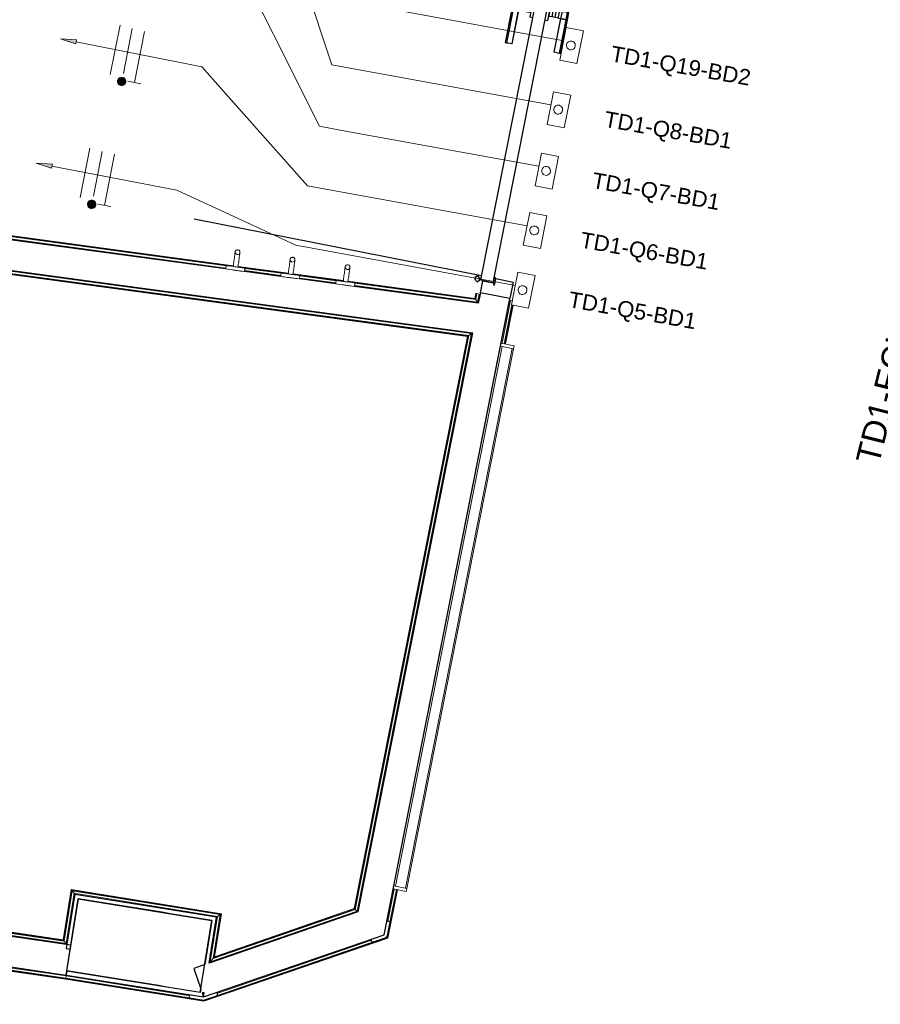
# Model space of a CAD drawing. Header units: millimetres. Extents: x -2845 to 74565, y -36590 to 13748.
# Tile 38 of 49: x 52338 to 55051, y -22414 to -19308. Entities that reach past the tile are written whole.
import ezdxf

# ---------------------------------------------------------------- set-up
doc = ezdxf.new("R2010")
doc.units = ezdxf.units.MM
for name, color, linetype, lineweight in [('A-DETL-GENF', 7, 'Continuous', 18), ('A-DOOR', 7, 'Continuous', 25), ('A-FLOR', 7, 'Continuous', 25), ('A-FLOR-HRAL', 7, 'Continuous', 18), ('A-WALL', 7, 'Continuous', 25), ('CABLE', 7, 'Continuous', 30), ('CABLES', 7, 'Continuous', 18), ('I-FURN', 7, 'Continuous', 18), ('INSTAL ELECTRIQUE', 7, 'Continuous', 18), ('MOBILIER', 7, 'Continuous', 18), ('Q-SPCQ', 7, 'Continuous', 18)]:
    doc.layers.add(name, color=color, linetype=linetype, lineweight=lineweight)
doc.styles.add('Arial_2', font='arial.ttf', dxfattribs={"height": 50})
doc.styles.add('Arial_3', font='arial.ttf', dxfattribs={"height": 75})

# ---------------------------------------------------------------- blocks, each defined once
blk = doc.blocks.new('B02_DC_STR_rvt-1-2021_015_1111_DCE_1_50_N0 FINI_CFO_DIS')
at = {"layer": 'A-WALL'}
for p, q in [((-647.5, -22081.9), (-683.7, -22309)), ((-262.4, -22376.6), (-225.7, -22149.6))]:
    blk.add_line(p, q, dxfattribs=at)
for radius in [184683.5, 184453.5]:
    blk.add_arc((-29704.5, -204465.3), radius, 80.815277, 80.947806, dxfattribs=at)
blk = doc.blocks.new('PRT_SIMPLE_HUI_58x68x48 - PRT_BOIS_1V_930x2040x40-V9-2021_015_1111_DCE_1_50_N0 FINI_CFO_DIS')
at = {"layer": 'A-DETL-GENF', "lineweight": 25}
h = blk.add_hatch(color=256, dxfattribs=at)
h.paths.add_polyline_path([(-483.8, -9.7), (-489, -8), (-508.5, -8), (-508.5, -11.5), (-502, -11.5), (-502.2, -10.2), (-505.2, -10.2), (-505.2, -9.3), (-488.2, -9.5), (-485.1, -10.6)])
h.paths.add_polyline_path([(-483.8, -9.7), (-485.1, -11.7), (-496.1, -13.2), (-500.5, -13.2), (-500.5, -14.5), (-495.8, -14.5), (-483.8, -12.8), (-483.8, -10.4)])
h = blk.add_hatch(color=256, dxfattribs=at)
h.paths.add_polyline_path([(413.8, -9.7), (413.8, -12.8), (426.3, -14.5), (430.5, -14.5), (430.2, -13.2), (423.9, -12.9), (415.1, -11.7), (414.5, -10.7)])
h.paths.add_polyline_path([(438.5, -8), (418.5, -8), (413.8, -9.7), (415.1, -10.6), (418.8, -9.3), (435.2, -9.6), (435.2, -10.2), (432, -10.2), (432, -11.5), (438.5, -11.5), (438.5, -8.7)])
at = {"layer": 'A-DETL-GENF'}
for p, q in [((-488.5, -8), (-508.5, -8)), ((-508.5, -8), (-508.5, -11.5)), ((-508.5, -11.5), (-502, -11.5)), ((-505.2, -10.2), (-505.2, -9.3)), ((-505.2, -9.3), (-488.7, -9.3)), ((-502, -10.2), (-505.2, -10.2)), ((-502, -11.5), (-502, -10.2)), ((-496.1, -13.2), (-500.5, -13.2)), ((-500.5, -13.2), (-500.5, -14.5)), ((-500.5, -14.5), (-496, -14.5)), ((-485.1, -11.7), (-496.1, -13.2)), ((-496, -14.5), (-483.8, -12.8)), ((-488.7, -9.3), (-485.1, -10.6)), ((-483.8, -9.7), (-488.5, -8)), ((-485.1, -10.6), (-485.1, -11.7)), ((-483.8, -12.8), (-483.8, -9.7)), ((418.5, -8), (413.8, -9.7)), ((413.8, -9.7), (413.8, -12.8)), ((413.8, -12.8), (426, -14.5)), ((415.1, -10.6), (418.7, -9.3)), ((415.1, -11.7), (415.1, -10.6)), ((426.1, -13.2), (415.1, -11.7)), ((438.5, -8), (418.5, -8)), ((418.7, -9.3), (435.2, -9.3)), ((426, -14.5), (430.5, -14.5)), ((430.5, -13.2), (426.1, -13.2)), ((430.5, -14.5), (430.5, -13.2)), ((435.2, -10.2), (432, -10.2)), ((432, -10.2), (432, -11.5)), ((432, -11.5), (438.5, -11.5)), ((435.2, -9.3), (435.2, -10.2)), ((438.5, -11.5), (438.5, -8))]:
    blk.add_line(p, q, dxfattribs=at)
at = {"layer": 'A-DOOR'}
for p, q in [((-427.1, 55), (-450.6, 55)), ((-450.6, 55), (-450.6, 54.5)), ((-450.6, 54.5), (-450.6, 50.4)), ((-427.1, 54.5), (-450.6, 54.5)), ((-450.6, 50.4), (-450.6, 43.3)), ((-427.1, 50.4), (-450.6, 50.4)), ((-450.6, 34), (-450.6, 43.3)), ((-450.6, 25.6), (-450.6, 34)), ((-427.1, 34), (-450.6, 34)), ((-319.6, 55), (-427.1, 55)), ((-427.1, 55), (-427.1, 54.5)), ((-427.1, 54.5), (-427.1, 55)), ((-427.1, 54.5), (-427.1, 50.4)), ((-319.6, 54.5), (-427.1, 54.5)), ((-427.1, 50.4), (-427.1, 54.5)), ((-427.1, 50.4), (-427.1, 43.3)), ((-319.6, 50.4), (-427.1, 50.4)), ((-427.1, 43.3), (-427.1, 50.4)), ((-427.1, 34), (-427.1, 43.3)), ((-427.1, 43.3), (-427.1, 34)), ((-427.1, 32.8), (-427.1, 34)), ((-319.6, 34), (-427.1, 34)), ((-427.1, 34), (-427.1, 25.6)), ((-427.1, 32.8), (-319.6, 32.8)), ((-319.6, 54.5), (-319.6, 55)), ((-319.6, 50.4), (-319.6, 54.5)), ((-319.6, 43.3), (-319.6, 50.4)), ((-319.6, 43.3), (-319.6, 34)), ((-319.6, 34), (-319.6, 32.8)), ((-450.6, 15.2), (-450.6, 25.6)), ((-427.1, 25.6), (-450.6, 25.6)), ((-450.6, 4.4), (-450.6, 15.2)), ((-427.1, 15.2), (-450.6, 15.2)), ((-450.6, -4), (-450.6, 4.4)), ((-450.6, 4.4), (-427.1, 4.4)), ((-427.1, 25.6), (-427.1, 15.2)), ((-427.1, 15.2), (-427.1, 4.4)), ((-427.1, 4.4), (-427.1, -4)), ((-499.5, -14.5), (-499.5, -54.5)), ((426, -14.5), (-496, -14.5)), ((-465.6, -5.5), (-465.6, -14.5)), ((-413.4, -5.5), (-465.6, -5.5)), ((-450.6, -4), (-450.6, -5)), ((-450.6, -5), (-427.1, -5)), ((-427.1, -5), (-427.1, -4)), ((-413.4, -14.5), (-413.4, -5.5)), ((430.5, -54.5), (430.5, -14.5)), ((-499.5, -54.5), (430.5, -54.5)), ((-465.6, -54.5), (-465.6, -63.5)), ((-413.4, -63.5), (-413.4, -54.5)), ((417, -54.5), (417, -977.5)), ((-465.6, -63.5), (-413.4, -63.5)), ((-427.1, -64), (-450.6, -64)), ((-450.6, -64), (-450.6, -65)), ((-450.6, -73.4), (-450.6, -65)), ((-450.6, -84.2), (-450.6, -73.4)), ((-427.1, -73.4), (-450.6, -73.4)), ((-450.6, -94.6), (-450.6, -84.2)), ((-450.6, -84.2), (-427.1, -84.2)), ((-427.1, -65), (-427.1, -64)), ((-427.1, -65), (-427.1, -73.4)), ((-427.1, -73.4), (-427.1, -84.2)), ((-427.1, -84.2), (-427.1, -94.6)), ((-450.6, -103), (-450.6, -94.6)), ((-450.6, -94.6), (-427.1, -94.6)), ((-450.6, -112.3), (-450.6, -103)), ((-450.6, -103), (-427.1, -103)), ((-450.6, -112.3), (-450.6, -119.4)), ((-450.6, -119.4), (-450.6, -123.5)), ((-450.6, -119.4), (-427.1, -119.4)), ((-450.6, -123.5), (-450.6, -124)), ((-450.6, -123.5), (-427.1, -123.5)), ((-450.6, -124), (-427.1, -124)), ((-427.1, -94.6), (-427.1, -103)), ((-427.1, -103), (-427.1, -101.8)), ((-319.6, -101.8), (-427.1, -101.8)), ((-427.1, -112.3), (-427.1, -103)), ((-427.1, -103), (-319.6, -103)), ((-427.1, -103), (-427.1, -112.3)), ((-427.1, -112.3), (-427.1, -119.4)), ((-427.1, -119.4), (-427.1, -112.3)), ((-427.1, -119.4), (-427.1, -123.5)), ((-427.1, -119.4), (-319.6, -119.4)), ((-427.1, -123.5), (-427.1, -119.4)), ((-427.1, -123.5), (-427.1, -124)), ((-427.1, -123.5), (-319.6, -123.5)), ((-427.1, -124), (-427.1, -123.5)), ((-427.1, -124), (-319.6, -124)), ((-319.6, -101.8), (-319.6, -103)), ((-319.6, -103), (-319.6, -112.3)), ((-319.6, -119.4), (-319.6, -112.3)), ((-319.6, -123.5), (-319.6, -119.4)), ((-319.6, -124), (-319.6, -123.5))]:
    blk.add_line(p, q, dxfattribs=at)
for radius, start, end in [(9.12, 155.8208, 180), (7.5, 360, 180), (7.5, 135, 165), (9.12, 111.9887, 120), (7.5, 60, 120), (9.12, 60, 68.0113), (7.5, 0, 30), (9.12, 0, 24.1792), (9.12, 180, 204.1792), (7.5, 180, 360), (7.5, 180, 240), (9.12, 240, 248.0113), (7.5, 270, 0)]:
    blk.add_arc((429, -65.5), radius, start, end, dxfattribs=at)
at = {"layer": 'Q-SPCQ'}
for p, q in [((430.5, -54.5), (403.5, -54.5)), ((430.5, -40.5), (430.5, -54.5))]:
    blk.add_line(p, q, dxfattribs=at)
blk = doc.blocks.new('Garde-corps - Garde-corps-506028-2021_015_1111_DCE_1_50_N0 FINI_CFO_DIS')
at = {"layer": 'A-FLOR-HRAL'}
for p, q in [((-158.2, -20084.5), (-5587.1, -19348.9)), ((-181.9, -20091.9), (-5598.6, -19358)), ((-180.3, -20084.9), (-5590.8, -19351.9)), ((-158.4, -20086.1), (-5588.9, -19350.4)), ((15, -20109.6), (-143.6, -20088.1)), ((15.2, -20108), (-143.3, -20086.5)), ((-6.9, -20108.4), (-122.1, -20092.8)), ((-8.5, -20115.4), (-122.5, -20099.9)), ((188.4, -20133.1), (29.9, -20111.6)), ((188.6, -20131.4), (30.1, -20110)), ((164.9, -20138.8), (51, -20123.4)), ((166.5, -20131.9), (51.3, -20116.3)), ((604.7, -20189.5), (203.3, -20135.1)), ((603.3, -20187.6), (203.5, -20133.5)), ((611.7, -20199.4), (224.4, -20146.9)), ((606.1, -20191.4), (224.7, -20139.8)), ((606.5, -20171.8), (603.3, -20187.6)), ((608.1, -20172.1), (604.7, -20189.5)), ((609.8, -20172.5), (606.1, -20191.4)), ((608.1, -20172.1), (606.5, -20171.8)), ((608.1, -20172.1), (609.8, -20172.5)), ((609.8, -20172.5), (616.8, -20173.9)), ((616.8, -20173.9), (611.7, -20199.4)), ((619.7, -20174.4), (616.8, -20173.9)), ((606.1, -20191.4), (611.7, -20199.4))]:
    blk.add_line(p, q, dxfattribs=at)
for points, knots in [([(603.3, -20187.6), (603.4, -20187.6), (603.4, -20187.7), (603.5, -20187.8), (603.6, -20188), (603.7, -20188.2), (603.8, -20188.3), (604, -20188.5), (604.1, -20188.6), (604.1, -20188.8), (604.2, -20188.9), (604.3, -20189), (604.5, -20189.2), (604.6, -20189.4), (604.7, -20189.5)], [0.1, 0.1, 0.1, 0.1, 0.2, 0.3, 0.4, 0.475, 0.55, 0.6, 0.65, 0.7, 0.75, 0.8, 0.85, 1, 1, 1, 1]), ([(611.7, -20199.4), (611.7, -20199.4), (611.8, -20199.4), (611.9, -20199.6), (612.1, -20199.8), (612.2, -20200), (612.3, -20200.2), (612.5, -20200.4), (612.7, -20200.7), (612.9, -20201), (613.1, -20201.3), (613.3, -20201.5), (613.6, -20202), (613.9, -20202.4), (614.1, -20202.7)], [0, 0, 0, 0, 0.166667, 0.25, 0.333333, 0.416667, 0.458333, 0.5, 0.583333, 0.666667, 0.708333, 0.75, 0.833333, 1, 1, 1, 1])]:
    blk.add_open_spline(points, degree=3, knots=knots, dxfattribs=at)
blk = doc.blocks.new('Garde-corps - Garde-corps-506761-2021_015_1111_DCE_1_50_N0 FINI_CFO_DIS')
at = {"layer": 'A-FLOR-HRAL'}
for p, q in [((-2726.7, -21924.4), (-2429.1, -19889.3)), ((-2718.6, -21918.4), (-2423.1, -19897.3)), ((-2716.6, -21916.9), (-2421.6, -19899.3)), ((-2714.8, -21915.5), (-2420.2, -19901.1)), ((-2429.1, -19889.3), (592.1, -20298.7)), ((-2423.1, -19897.3), (-2429.1, -19889.3)), ((-2423.1, -19897.3), (583.7, -20304.7)), ((-2421.6, -19899.3), (581.6, -20306.2)), ((-2420.2, -19901.1), (579.6, -20307.6)), ((579.6, -20307.6), (222.9, -22112.6)), ((581.6, -20306.2), (224.4, -22113.9)), ((583.7, -20304.7), (225.9, -22115.2)), ((592.1, -20298.7), (232.1, -22120.6)), ((583.7, -20304.7), (592.1, -20298.7)), ((-2718.6, -21918.4), (-2726.7, -21924.4)), ((-2680.2, -21931.2), (-2726.7, -21924.4)), ((-2679.2, -21924.1), (-2718.6, -21918.4)), ((-2678.9, -21922.4), (-2716.6, -21916.9)), ((-2678.7, -21920.8), (-2714.8, -21915.5)), ((-2679.2, -21924.1), (-2680.2, -21931.2)), ((-2678.9, -21922.4), (-2679.2, -21924.1)), ((-2678.9, -21922.4), (-2678.7, -21920.8)), ((-2680.6, -21934.2), (-2680.2, -21931.2)), ((-1670.9, -22078.8), (-1671.4, -22081.7)), ((-1670.9, -22078.8), (-1669.9, -22071.7)), ((-685.6, -22222.8), (-1670.9, -22078.8)), ((-1669.9, -22071.7), (-1669.6, -22070)), ((-691.6, -22214.8), (-1669.9, -22071.7)), ((-1669.4, -22068.4), (-1669.6, -22070)), ((-693, -22212.8), (-1669.6, -22070)), ((-694.4, -22210.9), (-1669.4, -22068.4)), ((-669.1, -22052.1), (-694.4, -22210.9)), ((-667.7, -22054), (-693, -22212.8)), ((-666.3, -22056), (-691.6, -22214.8)), ((-660.3, -22064.1), (-685.6, -22222.8)), ((-195.9, -22128.6), (-669.1, -22052.1)), ((-197.8, -22129.9), (-667.7, -22054)), ((-199.8, -22131.4), (-666.3, -22056)), ((-666.3, -22056), (-660.3, -22064.1)), ((-208, -22137.3), (-660.3, -22064.1)), ((222.9, -22112.6), (-217.9, -22264.4)), ((232.1, -22120.6), (-231.1, -22280.1)), ((-231.1, -22280.1), (-208, -22137.3)), ((225.9, -22115.2), (-222.2, -22269.5)), ((-222.2, -22269.5), (-199.8, -22131.4)), ((224.4, -22113.9), (-220, -22266.9)), ((-220, -22266.9), (-197.8, -22129.9)), ((-217.9, -22264.4), (-195.9, -22128.6)), ((-199.8, -22131.4), (-208, -22137.3)), ((225.9, -22115.2), (232.1, -22120.6)), ((-691.6, -22214.8), (-685.6, -22222.8)), ((-222.2, -22269.5), (-231.1, -22280.1))]:
    blk.add_line(p, q, dxfattribs=at)
for points, knots in [([(-2429.1, -19889.3), (-2429.1, -19889.3), (-2429.2, -19889.3), (-2429.3, -19889.1), (-2429.5, -19888.9), (-2429.6, -19888.7), (-2429.7, -19888.5), (-2429.9, -19888.3), (-2430.1, -19888), (-2430.3, -19887.7), (-2430.5, -19887.4), (-2430.7, -19887.2), (-2431.1, -19886.7), (-2431.4, -19886.3), (-2431.7, -19886)], [0, 0, 0, 0, 0.166667, 0.25, 0.333333, 0.416667, 0.458333, 0.5, 0.583333, 0.666667, 0.708333, 0.75, 0.833333, 1, 1, 1, 1]), ([(-2420.2, -19901.1), (-2420.2, -19901.1), (-2420.3, -19901.1), (-2420.3, -19901), (-2420.5, -19900.8), (-2420.6, -19900.6), (-2420.7, -19900.4), (-2420.9, -19900.3), (-2421, -19900.2), (-2421.1, -19900), (-2421.2, -19899.9), (-2421.3, -19899.7), (-2421.4, -19899.6), (-2421.5, -19899.5), (-2421.6, -19899.4), (-2421.6, -19899.3)], [0.1, 0.1, 0.1, 0.1, 0.2, 0.3, 0.4, 0.475, 0.55, 0.6, 0.65, 0.7, 0.75, 0.8, 0.85, 0.9, 1, 1, 1, 1]), ([(579.6, -20307.6), (579.7, -20307.6), (579.7, -20307.5), (579.8, -20307.4), (580, -20307.3), (580.1, -20307.2), (580.3, -20307.1), (580.4, -20307), (580.5, -20306.9), (580.7, -20306.8), (580.8, -20306.7), (581, -20306.6), (581.1, -20306.5), (581.3, -20306.4), (581.4, -20306.3), (581.5, -20306.2), (581.6, -20306.2)], [0.1, 0.1, 0.1, 0.1, 0.2, 0.3, 0.4, 0.45, 0.5, 0.55, 0.6, 0.65, 0.7, 0.75, 0.8, 0.85, 0.9, 1, 1, 1, 1]), ([(592.1, -20298.7), (592.1, -20298.7), (592.2, -20298.6), (592.4, -20298.5), (592.6, -20298.3), (592.8, -20298.2), (593, -20298), (593.2, -20297.9), (593.5, -20297.7), (593.7, -20297.5), (594, -20297.3), (594.3, -20297.1), (594.9, -20296.7), (595.4, -20296.3), (595.7, -20296.1)], [0, 0, 0, 0, 0.166667, 0.25, 0.333333, 0.416667, 0.458333, 0.5, 0.583333, 0.625, 0.666667, 0.75, 0.833333, 1, 1, 1, 1]), ([(-2726.7, -21924.4), (-2726.7, -21924.4), (-2726.8, -21924.4), (-2726.9, -21924.6), (-2727.1, -21924.7), (-2727.4, -21924.9), (-2727.5, -21925), (-2727.7, -21925.2), (-2728, -21925.4), (-2728.3, -21925.6), (-2728.6, -21925.8), (-2728.9, -21926), (-2729.4, -21926.4), (-2729.8, -21926.7), (-2730.1, -21926.9)], [0, 0, 0, 0, 0.166667, 0.25, 0.333333, 0.416667, 0.458333, 0.5, 0.583333, 0.666667, 0.708333, 0.75, 0.833333, 1, 1, 1, 1]), ([(-2714.8, -21915.5), (-2714.8, -21915.5), (-2714.8, -21915.5), (-2714.9, -21915.6), (-2715.1, -21915.8), (-2715.3, -21915.9), (-2715.5, -21916), (-2715.6, -21916.1), (-2715.8, -21916.2), (-2715.9, -21916.3), (-2716, -21916.5), (-2716.2, -21916.6), (-2716.3, -21916.6), (-2716.5, -21916.8), (-2716.6, -21916.8), (-2716.6, -21916.9)], [0.1, 0.1, 0.1, 0.1, 0.2, 0.3, 0.4, 0.475, 0.55, 0.6, 0.65, 0.7, 0.75, 0.8, 0.85, 0.9, 1, 1, 1, 1]), ([(-669.1, -22052.1), (-669.1, -22052.1), (-669, -22052.1), (-668.9, -22052.2), (-668.8, -22052.4), (-668.7, -22052.6), (-668.6, -22052.8), (-668.4, -22052.9), (-668.3, -22053.1), (-668.2, -22053.2), (-668.1, -22053.4), (-668, -22053.5), (-667.9, -22053.6), (-667.8, -22053.8), (-667.7, -22053.9), (-667.7, -22054)], [0.1, 0.1, 0.1, 0.1, 0.2, 0.3, 0.4, 0.475, 0.55, 0.6, 0.65, 0.7, 0.75, 0.8, 0.85, 0.9, 1, 1, 1, 1]), ([(-660.3, -22064.1), (-660.3, -22064.1), (-660.3, -22064.2), (-660.2, -22064.4), (-660, -22064.6), (-659.9, -22064.8), (-659.7, -22065), (-659.6, -22065.2), (-659.4, -22065.5), (-659.1, -22065.8), (-659, -22066), (-658.8, -22066.3), (-658.4, -22066.8), (-658.1, -22067.3), (-657.9, -22067.6)], [0, 0, 0, 0, 0.166667, 0.25, 0.333333, 0.416667, 0.458333, 0.5, 0.583333, 0.666667, 0.708333, 0.75, 0.833333, 1, 1, 1, 1]), ([(222.9, -22112.6), (222.9, -22112.6), (223, -22112.7), (223.1, -22112.7), (223.2, -22112.9), (223.4, -22113), (223.6, -22113.2), (223.8, -22113.4), (224, -22113.6), (224.2, -22113.8), (224.3, -22113.8), (224.4, -22113.9)], [0.0720224, 0.0720224, 0.0720224, 0.0720224, 0.2, 0.3, 0.4, 0.5, 0.6, 0.7, 0.8, 0.9, 1, 1, 1, 1]), ([(-208, -22137.3), (-208, -22137.3), (-208.1, -22137.3), (-208.2, -22137.5), (-208.4, -22137.6), (-208.7, -22137.7), (-208.8, -22137.9), (-209.1, -22138), (-209.3, -22138.2), (-209.6, -22138.5), (-209.9, -22138.7), (-210.2, -22138.8), (-210.7, -22139.2), (-211.1, -22139.5), (-211.4, -22139.8)], [0, 0, 0, 0, 0.166667, 0.25, 0.333333, 0.416667, 0.458333, 0.5, 0.583333, 0.666667, 0.708333, 0.75, 0.833333, 1, 1, 1, 1]), ([(-195.9, -22128.6), (-195.9, -22128.6), (-196, -22128.6), (-196.1, -22128.7), (-196.3, -22128.8), (-196.5, -22129), (-196.6, -22129.1), (-196.8, -22129.2), (-196.9, -22129.3), (-197.1, -22129.4), (-197.2, -22129.5), (-197.4, -22129.6), (-197.5, -22129.7), (-197.7, -22129.8), (-197.8, -22129.9), (-197.8, -22129.9)], [0.1, 0.1, 0.1, 0.1, 0.2, 0.3, 0.4, 0.475, 0.55, 0.6, 0.65, 0.7, 0.75, 0.8, 0.85, 0.9, 1, 1, 1, 1]), ([(232.1, -22120.6), (232.1, -22120.6), (232.1, -22120.7), (232.4, -22120.9), (232.6, -22121.1), (232.8, -22121.3), (233.1, -22121.5), (233.4, -22121.7), (233.7, -22122), (234.1, -22122.4), (234.5, -22122.7), (234.7, -22122.9)], [0, 0, 0, 0, 0.166667, 0.333333, 0.416667, 0.5, 0.583333, 0.666667, 0.75, 0.833333, 1, 1, 1, 1]), ([(-694.4, -22210.9), (-694.4, -22210.9), (-694.3, -22211), (-694.3, -22211.1), (-694.1, -22211.3), (-694, -22211.5), (-693.9, -22211.6), (-693.7, -22211.8), (-693.6, -22211.9), (-693.5, -22212.1), (-693.4, -22212.2), (-693.3, -22212.3), (-693.2, -22212.5), (-693.1, -22212.6), (-693.1, -22212.7), (-693, -22212.8)], [0.1, 0.1, 0.1, 0.1, 0.2, 0.3, 0.4, 0.475, 0.55, 0.6, 0.65, 0.7, 0.75, 0.8, 0.85, 0.9, 1, 1, 1, 1]), ([(-685.6, -22222.8), (-685.6, -22222.8), (-685.6, -22222.9), (-685.4, -22223.1), (-685.3, -22223.3), (-685.1, -22223.5), (-685, -22223.7), (-684.9, -22223.9), (-684.7, -22224.2), (-684.4, -22224.5), (-684.2, -22224.7), (-684, -22225), (-683.7, -22225.5), (-683.3, -22225.9), (-683.1, -22226.2)], [0, 0, 0, 0, 0.166667, 0.25, 0.333333, 0.416667, 0.458333, 0.5, 0.583333, 0.666667, 0.708333, 0.75, 0.833333, 1, 1, 1, 1]), ([(-217.9, -22264.4), (-217.9, -22264.4), (-217.9, -22264.5), (-218.1, -22264.6), (-218.2, -22264.7), (-218.3, -22264.9), (-218.4, -22265), (-218.6, -22265.2), (-218.7, -22265.4), (-218.9, -22265.6), (-219, -22265.7), (-219.2, -22265.9), (-219.3, -22266.1), (-219.5, -22266.3), (-219.6, -22266.4), (-219.8, -22266.7), (-219.9, -22266.8), (-220, -22266.9)], [0.1, 0.1, 0.1, 0.1, 0.2, 0.275, 0.35, 0.4, 0.45, 0.5, 0.55, 0.6, 0.65, 0.7, 0.75, 0.8, 0.85, 0.9, 1, 1, 1, 1]), ([(-231.1, -22280.1), (-231.1, -22280.1), (-231.2, -22280.2), (-231.3, -22280.4), (-231.5, -22280.5), (-231.6, -22280.7), (-231.8, -22280.9), (-232, -22281.2), (-232.2, -22281.5), (-232.5, -22281.8), (-232.8, -22282.1), (-233, -22282.4), (-233.4, -22282.8), (-234, -22283.6), (-234.5, -22284.2), (-234.8, -22284.6)], [0, 0, 0, 0, 0.166667, 0.25, 0.291667, 0.333333, 0.416667, 0.458333, 0.5, 0.583333, 0.625, 0.666667, 0.75, 0.833333, 1, 1, 1, 1])]:
    blk.add_open_spline(points, degree=3, knots=knots, dxfattribs=at)
blk = doc.blocks.new('Garde-corps - Garde-corps-511836-2021_015_1111_DCE_1_50_N0 FINI_CFO_DIS')
at = {"layer": 'A-FLOR-HRAL'}
for p, q in [((689.1, -20329.2), (715.7, -20194.2)), ((696, -20330.6), (720.2, -20208.3)), ((697.8, -20330.9), (721.9, -20208.6)), ((699.4, -20331.2), (723.5, -20208.9)), ((715.7, -20194.2), (712.8, -20193.6)), ((715.7, -20194.2), (721.1, -20195.3)), ((328.6, -22153.3), (348.8, -22050.9)), ((326.1, -22202.6), (355.8, -22052.3)), ((327.6, -22203.9), (357.5, -22052.6)), ((329, -22205.2), (359.1, -22052.9)), ((-1686.8, -22187.5), (-1687.1, -22189.1)), ((-1687.1, -22189.1), (-686.8, -22335.4)), ((-1686.8, -22187.5), (-1686.6, -22185.8)), ((-1686.8, -22187.5), (-686.6, -22333.7)), ((-1686.6, -22185.8), (-1685.5, -22178.7)), ((-1686.6, -22185.8), (-686.3, -22332)), ((-1685.1, -22175.7), (-1685.5, -22178.7)), ((-1685.5, -22178.7), (-685.2, -22325)), ((-251.1, -22401.3), (326.1, -22202.6)), ((-251, -22403.1), (327.6, -22203.9)), ((-250.8, -22404.8), (329, -22205.2)), ((326.1, -22202.6), (324.8, -22201.5)), ((-210.4, -22379.8), (277.6, -22211.8)), ((-686.3, -22332), (-685.2, -22325)), ((-685.2, -22325), (-295, -22387.1)), ((-686.8, -22335.4), (-250.8, -22404.8)), ((-686.6, -22333.7), (-251, -22403.1)), ((-686.3, -22332), (-251.1, -22401.3))]:
    blk.add_line(p, q, dxfattribs=at)
for points, knots in [([(329, -22205.2), (329, -22205.2), (329, -22205.1), (328.9, -22205.1), (328.8, -22204.9), (328.6, -22204.8), (328.4, -22204.6), (328.2, -22204.4), (328, -22204.2), (327.8, -22204.1), (327.6, -22204), (327.6, -22203.9)], [0.0720224, 0.0720224, 0.0720224, 0.0720224, 0.2, 0.3, 0.4, 0.5, 0.6, 0.7, 0.8, 0.9, 1, 1, 1, 1]), ([(-686.8, -22335.4), (-686.8, -22335.4), (-686.8, -22335.3), (-686.8, -22335.1), (-686.7, -22334.6), (-686.6, -22334.2), (-686.6, -22333.9), (-686.6, -22333.8), (-686.6, -22333.7)], [0.0720224, 0.0720224, 0.0720224, 0.0720224, 0.2, 0.4, 0.6, 0.8, 0.9, 1, 1, 1, 1]), ([(-250.8, -22404.8), (-250.8, -22404.8), (-250.8, -22404.8), (-250.9, -22404.6), (-250.9, -22404.3), (-250.9, -22404.1), (-250.9, -22403.8), (-250.9, -22403.6), (-251, -22403.3), (-251, -22403.2), (-251, -22403.1)], [0.0720224, 0.0720224, 0.0720224, 0.0720224, 0.2, 0.4, 0.5, 0.6, 0.7, 0.8, 0.9, 1, 1, 1, 1])]:
    blk.add_open_spline(points, degree=3, knots=knots, dxfattribs=at)
blk.add_open_spline([(-685.2, -22325), (-685.2, -22325), (-685.2, -22324.7), (-685, -22323.6), (-684.9, -22322.5), (-684.8, -22322)], degree=3, dxfattribs=at)
blk = doc.blocks.new('1010_PROTECTION  D_ANGLE 120_ - 1010_PROTECTION  D_ANGLE 120_-541349-2021_015_1111_DCE_1_50_N0 FINI_CFO_DIS')
at = {"layer": 'Q-SPCQ'}
for p, q in [((0, 0), (-20.1, 34.6)), ((-28.8, 29.6), (-8.6, -5)), ((40, 0), (0, 0)), ((0, -10), (40, -10))]:
    blk.add_line(p, q, dxfattribs=at)
for centre, radius, start, end in [((-24.4, 32.1), 5, 30.18, 210.18), ((0, 0), 10, 210.18, 270), ((40, -5), 5, 270, 90)]:
    blk.add_arc(centre, radius, start, end, dxfattribs=at)
blk = doc.blocks.new('1010_PROTECTION  D_ANGLE 151_ - 1010_PROTECTION  D_ANGLE 151_-542846-2021_015_1111_DCE_1_50_N0 FINI_CFO_DIS')
at = {"layer": 'Q-SPCQ'}
for p, q in [((-40, 10), (-4.7, -8.8)), ((0, 0), (-35.3, 18.8)), ((40, 0), (0, 0)), ((0, -10), (40, -10))]:
    blk.add_line(p, q, dxfattribs=at)
for centre, radius, start, end in [((-37.7, 14.4), 5, 61.95, 241.95), ((0, 0), 10, 241.95, 270), ((40, -5), 5, 270, 90)]:
    blk.add_arc(centre, radius, start, end, dxfattribs=at)
blk = doc.blocks.new('72_PATERE_HEWI SERIE 477 - Colour - 92 Anthracite grey-566101-2021_015_1111_DCE_1_50_N0 FINI_CFO_DIS')
at = {"layer": 'A-DETL-GENF'}
for p, q in [((-10342.3, -18757.7), (-10342.8, -18762.6)), ((-10342.2, -18756.2), (-10342.3, -18757.7)), ((-10342.1, -18755.1), (-10342.2, -18756.2)), ((-10340.4, -18753.8), (-10342.1, -18755.1)), ((-10331, -18754.7), (-10340.4, -18753.8)), ((-10331.8, -18762.8), (-10331, -18754.7)), ((-10398.4, -18776.9), (-10398.6, -18778.1)), ((-10398.6, -18778.1), (-10398.6, -18779.4)), ((-10398.6, -18779.4), (-10398.4, -18780.7)), ((-10397.9, -18775.6), (-10398.4, -18776.9)), ((-10398.4, -18780.7), (-10398, -18782)), ((-10398, -18782), (-10397.4, -18783.1)), ((-10397.3, -18774.5), (-10397.9, -18775.6)), ((-10397.4, -18783.1), (-10396.5, -18784.1)), ((-10396.4, -18773.5), (-10397.3, -18774.5)), ((-10396.5, -18784.1), (-10395.5, -18785)), ((-10395.4, -18772.7), (-10396.4, -18773.5)), ((-10395.5, -18785), (-10394.4, -18785.6)), ((-10394.3, -18772), (-10395.4, -18772.7)), ((-10394.4, -18785.6), (-10393.3, -18786.1)), ((-10392.6, -18771.5), (-10394.3, -18772)), ((-10393.3, -18786.1), (-10391.9, -18786.3)), ((-10391.1, -18771.4), (-10392.6, -18771.5)), ((-10389.1, -18786.1), (-10391.9, -18786.3)), ((-10391.9, -18786.3), (-10389.1, -18786.1)), ((-10391.9, -18786.3), (-10386.3, -18786.9)), ((-10384.9, -18772), (-10391.1, -18771.4)), ((-10391.1, -18771.4), (-10387.7, -18772.2)), ((-10387.7, -18772.2), (-10391.1, -18771.4)), ((-10386.4, -18784.7), (-10389.1, -18786.1)), ((-10389.1, -18786.1), (-10386.4, -18784.7)), ((-10387.7, -18772.2), (-10385.4, -18774.1)), ((-10385.4, -18774.1), (-10387.7, -18772.2)), ((-10384.5, -18782.3), (-10386.4, -18784.7)), ((-10386.4, -18784.7), (-10384.5, -18782.3)), ((-10386.3, -18786.9), (-10382.7, -18787.3)), ((-10385.4, -18774.1), (-10384, -18776.8)), ((-10384, -18776.8), (-10385.4, -18774.1)), ((-10381.2, -18772.3), (-10384.9, -18772)), ((-10383.7, -18779.6), (-10384.5, -18782.3)), ((-10384.5, -18782.3), (-10383.7, -18779.6)), ((-10384, -18776.8), (-10383.7, -18779.6)), ((-10383.7, -18779.6), (-10384, -18776.8)), ((-10382.7, -18787.3), (-10376.1, -18787.9)), ((-10374.6, -18773), (-10381.2, -18772.3)), ((-10376.1, -18787.9), (-10371.8, -18788.3)), ((-10370.3, -18773.4), (-10374.6, -18773)), ((-10371.8, -18788.3), (-10367.4, -18788.8)), ((-10365.9, -18773.9), (-10370.3, -18773.4)), ((-10367.4, -18788.8), (-10363.1, -18789.2)), ((-10361.6, -18774.3), (-10365.9, -18773.9)), ((-10363.1, -18789.2), (-10358.7, -18789.6)), ((-10357.2, -18774.7), (-10361.6, -18774.3)), ((-10358.7, -18789.6), (-10354.3, -18790.1)), ((-10352.9, -18775.2), (-10357.2, -18774.7)), ((-10354.3, -18790.1), (-10350, -18790.5)), ((-10348.5, -18775.6), (-10352.9, -18775.2)), ((-10344.2, -18776), (-10348.5, -18775.6)), ((-10345.1, -18785.5), (-10345.7, -18791.4)), ((-10345.6, -18790.9), (-10345.4, -18788.8)), ((-10345.4, -18788.8), (-10345.2, -18786.1)), ((-10345.2, -18786.1), (-10344.9, -18783.5)), ((-10343.6, -18770.8), (-10345.1, -18785.5)), ((-10344.9, -18783.5), (-10344.6, -18780.8)), ((-10344.6, -18780.8), (-10344.4, -18778.2)), ((-10344.4, -18778.2), (-10344.2, -18776)), ((-10342.8, -18762.6), (-10343.6, -18770.8)), ((-10334.8, -18793.4), (-10334.4, -18789.6)), ((-10334.4, -18789.6), (-10334.2, -18787)), ((-10334.2, -18787), (-10333.9, -18784.6)), ((-10333.9, -18784.6), (-10333.7, -18782.1)), ((-10333.7, -18782.1), (-10333.3, -18778.3)), ((-10333.3, -18778.3), (-10332.9, -18774.4)), ((-10332.9, -18774.4), (-10332.6, -18770.7)), ((-10332.6, -18770.7), (-10332.2, -18767.2)), ((-10332.2, -18767.2), (-10331.8, -18762.8)), ((-10350, -18790.5), (-10345.6, -18790.9)), ((-10347.6, -18810.7), (-10347.7, -18811.7)), ((-10347.7, -18811.7), (-10346.4, -18813.5)), ((-10347.5, -18809.8), (-10347.6, -18810.7)), ((-10347.2, -18806.7), (-10347.5, -18809.8)), ((-10346.8, -18802.5), (-10347.2, -18806.7)), ((-10346.4, -18799), (-10346.8, -18802.5)), ((-10346.1, -18795.2), (-10346.4, -18799)), ((-10346.4, -18813.5), (-10341.6, -18813.9)), ((-10345.7, -18791.4), (-10346.1, -18795.2)), ((-10341.6, -18813.9), (-10336.9, -18814.4)), ((-10336.9, -18814.4), (-10336.2, -18807.6)), ((-10336.2, -18807.6), (-10335.8, -18803.7)), ((-10335.8, -18803.7), (-10334.8, -18793.4))]:
    blk.add_line(p, q, dxfattribs=at)
blk = doc.blocks.new('72_VITRINE D_AFFICHAGE_GEN - Ursus 2x1-575992-2021_015_1111_DCE_1_50_N0 FINI_CFO_DIS')
at = {"layer": 'I-FURN'}
for p, q in [((684.2, -20338.4), (347.8, -22040.5)), ((352.7, -22041.5), (689.1, -20339.4)), ((686.1, -20328.6), (684.2, -20338.4)), ((689.1, -20339.4), (684.2, -20338.4)), ((684.2, -20338.4), (725.4, -20346.5)), ((727.3, -20336.7), (686.1, -20328.6)), ((725.4, -20346.5), (727.3, -20336.7)), ((720.5, -20345.6), (384.1, -22047.7)), ((389, -22048.6), (725.4, -20346.5)), ((725.4, -20346.5), (720.5, -20345.6)), ((347.8, -22040.5), (345.9, -22050.3)), ((345.9, -22050.3), (387.1, -22058.4)), ((347.8, -22040.5), (352.7, -22041.5)), ((389, -22048.6), (347.8, -22040.5)), ((384.1, -22047.7), (389, -22048.6)), ((387.1, -22058.4), (389, -22048.6))]:
    blk.add_line(p, q, dxfattribs=at)
blk = doc.blocks.new('B02_ARC_rvt-1-2021_015_1111_DCE_1_50_N0 FINI_CFO_DIS')
at = {"layer": 'A-FLOR'}
for p, q in [((663.4, -20123.9), (664.6, -20124.2)), ((665.9, -20124.4), (667.8, -20124.8)), ((669.2, -20125.1), (724.2, -20136)), ((620.6, -20169.9), (628.1, -20132.3)), ((628.1, -20132.3), (660.4, -20138.7)), ((660.4, -20138.7), (660.7, -20137.2)), ((724.2, -20136), (713.8, -20188.3))]:
    blk.add_line(p, q, dxfattribs=at)
at = {"layer": 'A-WALL'}
for p, q in [((-182.7, -20094.8), (-5601.8, -19360.6)), ((-2431.7, -19886), (595.7, -20296.1)), ((-8.9, -20118.3), (-122.9, -20102.9)), ((164.5, -20141.8), (50.6, -20126.4)), ((614.1, -20202.7), (224, -20149.9)), ((620.6, -20169.9), (614.1, -20202.7)), ((713.8, -20188.3), (620.6, -20169.9)), ((317.3, -22194.9), (713.8, -20188.3)), ((595.7, -20296.1), (234.7, -22122.9)), ((-671, -22228), (-1676, -22081.1)), ((-659.8, -22079.9), (-685.1, -22238.4)), ((-672.7, -22240.4), (-647.5, -22081.9)), ((-657.9, -22067.6), (-659.8, -22079.9)), ((-211.4, -22139.8), (-657.9, -22067.6)), ((-647.5, -22081.9), (-225.8, -22150.1)), ((234.7, -22122.9), (-234.8, -22284.6)), ((-213.4, -22152.1), (-211.4, -22139.8)), ((-1689.7, -22175.1), (-684.8, -22322)), ((-225.8, -22150.1), (-248.3, -22289.2)), ((-234.8, -22284.6), (-213.4, -22152.1)), ((213.4, -22230.7), (317.3, -22194.9)), ((-684.8, -22322), (-671, -22228)), ((-252, -22390.9), (213.4, -22230.7)), ((-685.1, -22238.4), (-672.7, -22240.4)), ((-248.3, -22289.2), (-283, -22301.1)), ((-682.8, -22309.7), (-684.8, -22322)), ((-684.8, -22322), (-252.1, -22391)), ((-262.4, -22376.6), (-682.8, -22309.7)), ((-283, -22301.1), (-260.7, -22365.9)), ((-260.7, -22365.9), (-262.4, -22376.6)), ((-250.1, -22378.6), (-256.6, -22377.6)), ((-256.6, -22377.6), (-252, -22390.9)), ((-252.1, -22391), (-250.1, -22378.6))]:
    blk.add_line(p, q, dxfattribs=at)
at = {"layer": 'A-DOOR', "lineweight": 18, "rotation": 258.8212149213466}
blk.add_blockref('PRT_SIMPLE_HUI_58x68x48 - PRT_BOIS_1V_930x2040x40-V9-2021_015_1111_DCE_1_50_N0 FINI_CFO_DIS', (758.4, -19717.7), dxfattribs=at)
at = {"layer": 'A-FLOR-HRAL', "lineweight": 18}
for name in ['Garde-corps - Garde-corps-506028-2021_015_1111_DCE_1_50_N0 FINI_CFO_DIS', 'Garde-corps - Garde-corps-506761-2021_015_1111_DCE_1_50_N0 FINI_CFO_DIS', 'Garde-corps - Garde-corps-511836-2021_015_1111_DCE_1_50_N0 FINI_CFO_DIS']:
    blk.add_blockref(name, (0, 0), dxfattribs=at)
at = {"layer": 'MOBILIER', "lineweight": 18, "rotation": 267.9489626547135}
for p in [(18250.1, -31098.5), (18423.5, -31122), (18596.9, -31145.5)]:
    blk.add_blockref('72_PATERE_HEWI SERIE 477 - Colour - 92 Anthracite grey-566101-2021_015_1111_DCE_1_50_N0 FINI_CFO_DIS', p, dxfattribs=at)
at = {"layer": 'MOBILIER', "lineweight": 18}
blk.add_blockref('72_VITRINE D_AFFICHAGE_GEN - Ursus 2x1-575992-2021_015_1111_DCE_1_50_N0 FINI_CFO_DIS', (0, 0), dxfattribs=at)
at = {"layer": 'Q-SPCQ', "lineweight": 18}
for name, p, rotation in [('1010_PROTECTION  D_ANGLE 120_ - 1010_PROTECTION  D_ANGLE 120_-541349-2021_015_1111_DCE_1_50_N0 FINI_CFO_DIS', (317.2, -22195), 78.82121492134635), ('1010_PROTECTION  D_ANGLE 151_ - 1010_PROTECTION  D_ANGLE 151_-542846-2021_015_1111_DCE_1_50_N0 FINI_CFO_DIS', (-252.1, -22391), 18.99999999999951)]:
    blk.add_blockref(name, p, dxfattribs=dict(at, rotation=rotation))
blk = doc.blocks.new('602_BOITE DE DERIVATION - 105X105X50 GENERIQUE-7162866-2021_015_1111_DCE_1_50_N0 FINI_CFO_DIS')
at = {"layer": 'INSTAL ELECTRIQUE'}
for p, q in [((718.6, -20208), (739, -20104.9)), ((739, -20104.9), (792.9, -20115.6)), ((792.9, -20115.6), (772.6, -20218.6)), ((772.6, -20218.6), (718.6, -20208))]:
    blk.add_line(p, q, dxfattribs=at)
for start, end in [(78.8212, 258.8212), (258.8212, 78.8212)]:
    blk.add_arc((753.3, -20161.3), 14, start, end, dxfattribs=at)
blk = doc.blocks.new('602_BOITE DE DERIVATION - 105X105X50 GENERIQUE-7162872-2021_015_1111_DCE_1_50_N0 FINI_CFO_DIS')
at = {"layer": 'INSTAL ELECTRIQUE'}
for p, q in [((755.8, -20019.9), (776.1, -19916.9)), ((776.1, -19916.9), (830.1, -19927.5)), ((830.1, -19927.5), (809.7, -20030.6)), ((809.7, -20030.6), (755.8, -20019.9))]:
    blk.add_line(p, q, dxfattribs=at)
for start, end in [(78.8212, 258.8212), (258.8212, 78.8212)]:
    blk.add_arc((790.5, -19973.2), 14, start, end, dxfattribs=at)
blk = doc.blocks.new('602_BOITE DE DERIVATION - 105X105X50 GENERIQUE-7162878-2021_015_1111_DCE_1_50_N0 FINI_CFO_DIS')
at = {"layer": 'INSTAL ELECTRIQUE'}
for p, q in [((792.9, -19832.1), (813.2, -19729.1)), ((813.2, -19729.1), (867.2, -19739.8)), ((867.2, -19739.8), (846.8, -19842.8)), ((846.8, -19842.8), (792.9, -19832.1))]:
    blk.add_line(p, q, dxfattribs=at)
for start, end in [(78.8212, 258.8212), (258.8212, 78.8212)]:
    blk.add_arc((827.6, -19785.5), 14, start, end, dxfattribs=at)
blk = doc.blocks.new('602_BOITE DE DERIVATION - 105X105X50 GENERIQUE-7162884-2021_015_1111_DCE_1_50_N0 FINI_CFO_DIS')
at = {"layer": 'INSTAL ELECTRIQUE'}
for p, q in [((831.1, -19639), (851.4, -19536)), ((851.4, -19536), (905.4, -19546.6)), ((905.4, -19546.6), (885, -19649.6)), ((885, -19649.6), (831.1, -19639))]:
    blk.add_line(p, q, dxfattribs=at)
for start, end in [(78.8212, 258.8212), (258.8212, 78.8212)]:
    blk.add_arc((865.8, -19592.3), 14, start, end, dxfattribs=at)
blk = doc.blocks.new('602_BOITE DE DERIVATION - 105X105X50 GENERIQUE-7162938-2021_015_1111_DCE_1_50_N0 FINI_CFO_DIS')
at = {"layer": 'INSTAL ELECTRIQUE'}
for p, q in [((871.1, -19436.3), (891.5, -19333.2)), ((891.5, -19333.2), (945.4, -19343.9)), ((945.4, -19343.9), (925.1, -19446.9)), ((925.1, -19446.9), (871.1, -19436.3))]:
    blk.add_line(p, q, dxfattribs=at)
for start, end in [(78.8212, 258.8212), (258.8212, 78.8212)]:
    blk.add_arc((905.8, -19389.6), 14, start, end, dxfattribs=at)
blk = doc.blocks.new('Fil - COCHE DE FIL_PE_SYMBOLE-4085576-2021_015_1111_DCE_1_50_N0 FINI_CFO_DIS')
at = {"layer": 'CABLES', "lineweight": 9}
for p, q in [((-0.42, 1.8), (0.42, 1.8)), ((0, 1.8), (0, -1.48))]:
    blk.add_line(p, q, dxfattribs=at)
blk = doc.blocks.new('Fil - Coche de fil circulaire-323115-2021_015_1111_DCE_1_50_N0 FINI_CFO_DIS')
at = {"layer": 'CABLES', "lineweight": 9}
blk.add_hatch(color=256, dxfattribs=at).paths.add_polyline_path([(0.006, 2.156), (-0.062, 2.147), (-0.126, 2.12), (-0.181, 2.078), (-0.223, 2.023), (-0.249, 1.96), (-0.258, 1.891), (-0.249, 1.823), (-0.223, 1.759), (-0.181, 1.704), (-0.126, 1.662), (-0.062, 1.636), (0.006, 1.627), (0.075, 1.636), (0.139, 1.662), (0.193, 1.704), (0.235, 1.759), (0.262, 1.823), (0.271, 1.891), (0.262, 1.96), (0.235, 2.023), (0.193, 2.078), (0.139, 2.12), (0.075, 2.147)])
blk.add_line((0, 1.371), (0, -1.507), dxfattribs=at)
for start, end in [(360, 180), (180, 360)]:
    blk.add_arc((0.006, 1.891), 0.265, start, end, dxfattribs=at)
blk = doc.blocks.new('Fil - Coche de fil long-323512-2021_015_1111_DCE_1_50_N0 FINI_CFO_DIS')
at = {"layer": 'CABLES', "lineweight": 9}
blk.add_line((0, 1.605), (0, -1.57), dxfattribs=at)
blk = doc.blocks.new('B02_ELE_rvt-1-2021_015_1111_DCE_1_50_N0 FINI_CFO_DIS')
at = {"layer": 'CABLES'}
for points in [[(-654.9, -19385.1), (-652.3, -19372.1), (-703.1, -19368.8), (-680.6, -19376.4)], [(-731.1, -19776.8), (-728.6, -19763.8), (-779.4, -19760.7)]]:
    blk.add_hatch(color=256, dxfattribs=at).paths.add_polyline_path(points)
for p, q in [((-652.3, -19372.1), (-703.1, -19368.8)), ((-703.1, -19368.8), (-654.9, -19385.1)), ((-652.3, -19372.1), (-703.1, -19368.8)), ((-703.1, -19368.8), (-680.6, -19376.4)), ((-680.6, -19376.4), (-654.9, -19385.1)), ((-654.9, -19385.1), (-652.3, -19372.1)), ((-654.9, -19385.1), (-652.3, -19372.1)), ((-728.6, -19763.8), (-779.4, -19760.7)), ((-779.4, -19760.7), (-731.1, -19776.8)), ((-728.6, -19763.8), (-779.4, -19760.7)), ((-779.4, -19760.7), (-731.1, -19776.8)), ((-731.1, -19776.8), (-728.6, -19763.8)), ((-731.1, -19776.8), (-728.6, -19763.8))]:
    blk.add_line(p, q, dxfattribs=at)
at = {"layer": 'CABLES', "flags": 128}
for points in [[(-429.7, -18192.2), (-23.1, -18272.5), (167.5, -19139.6), (191.4, -19248.4), (883.3, -19374.8)], [(-501.2, -18592.9), (-103, -18671.6), (121, -19356.7), (151.9, -19451.2), (843.2, -19577.5)], [(-577.6, -18984.2), (-178.2, -19063.1), (112.9, -19644.3), (183.6, -19658.2), (805, -19770.8)], [(-654, -19378.5), (-258, -19456.8), (75.7, -19832), (767.9, -19958.4)], [(-730.3, -19770.2), (-336.5, -19846.7), (38.6, -20020.1), (730.8, -20146.5)]]:
    blk.add_lwpolyline(points, dxfattribs=at)
at = {"layer": 'CABLES', "lineweight": 18, "xscale": 49.99999999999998, "yscale": 49.99999999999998, "zscale": 49.99999999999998}
for name, p, rotation in [('Fil - Coche de fil long-323512-2021_015_1111_DCE_1_50_N0 FINI_CFO_DIS', (-530.6, -19402.9), 168.8212149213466), ('Fil - Coche de fil circulaire-323115-2021_015_1111_DCE_1_50_N0 FINI_CFO_DIS', (-491.7, -19410.6), 168.8212149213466), ('Fil - COCHE DE FIL_PE_SYMBOLE-4085576-2021_015_1111_DCE_1_50_N0 FINI_CFO_DIS', (-452.8, -19418.3), 168.8212149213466), ('Fil - Coche de fil long-323512-2021_015_1111_DCE_1_50_N0 FINI_CFO_DIS', (-625.5, -19790.6), 169.0150330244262), ('Fil - Coche de fil circulaire-323115-2021_015_1111_DCE_1_50_N0 FINI_CFO_DIS', (-586.5, -19798.1), 169.0150330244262), ('Fil - COCHE DE FIL_PE_SYMBOLE-4085576-2021_015_1111_DCE_1_50_N0 FINI_CFO_DIS', (-547.5, -19805.7), 169.0150330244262)]:
    blk.add_blockref(name, p, dxfattribs=dict(at, rotation=rotation))
at = {"layer": 'INSTAL ELECTRIQUE', "lineweight": 18}
for name in ['602_BOITE DE DERIVATION - 105X105X50 GENERIQUE-7162938-2021_015_1111_DCE_1_50_N0 FINI_CFO_DIS', '602_BOITE DE DERIVATION - 105X105X50 GENERIQUE-7162884-2021_015_1111_DCE_1_50_N0 FINI_CFO_DIS', '602_BOITE DE DERIVATION - 105X105X50 GENERIQUE-7162878-2021_015_1111_DCE_1_50_N0 FINI_CFO_DIS', '602_BOITE DE DERIVATION - 105X105X50 GENERIQUE-7162872-2021_015_1111_DCE_1_50_N0 FINI_CFO_DIS', '602_BOITE DE DERIVATION - 105X105X50 GENERIQUE-7162866-2021_015_1111_DCE_1_50_N0 FINI_CFO_DIS']:
    blk.add_blockref(name, (0, 0), dxfattribs=at)
at = {"layer": 'CABLE', "lineweight": 9, "insert": (1803.6, -20697.4), "char_height": 75, "width": 793.671, "attachment_point": 1, "rotation": 76, "style": 'Arial_3'}
blk.add_mtext('TD1-ECL-002', dxfattribs=at)
at = {"layer": 'INSTAL ELECTRIQUE', "lineweight": 9, "char_height": 50, "attachment_point": 1, "rotation": 350, "style": 'Arial_2'}
for s, insert, width in [('TD1-Q19-BD2', (1037, -19390.1), 537.131), ('TD1-Q8-BD1', (1016.4, -19596.2), 489.029), ('TD1-Q7-BD1', (978.2, -19789.4), 489.029), ('TD1-Q6-BD1', (941.1, -19977.2), 489.029), ('TD1-Q5-BD1', (903.9, -20165.2), 489.029)]:
    blk.add_mtext(s, dxfattribs=dict(at, insert=insert, width=width))

msp = doc.modelspace()

# ---------------------------------------------------------------- block references
at = {"lineweight": 5}
for name in ['B02_DC_STR_rvt-1-2021_015_1111_DCE_1_50_N0 FINI_CFO_DIS', 'B02_ARC_rvt-1-2021_015_1111_DCE_1_50_N0 FINI_CFO_DIS']:
    msp.add_blockref(name, (53169.3, 0), dxfattribs=at)

# ---------------------------------------------------------------- next in the draw order: block references
msp.add_blockref('B02_ELE_rvt-1-2021_015_1111_DCE_1_50_N0 FINI_CFO_DIS', (53169.3, 0), dxfattribs=at)

doc.saveas('drawing.dxf')
